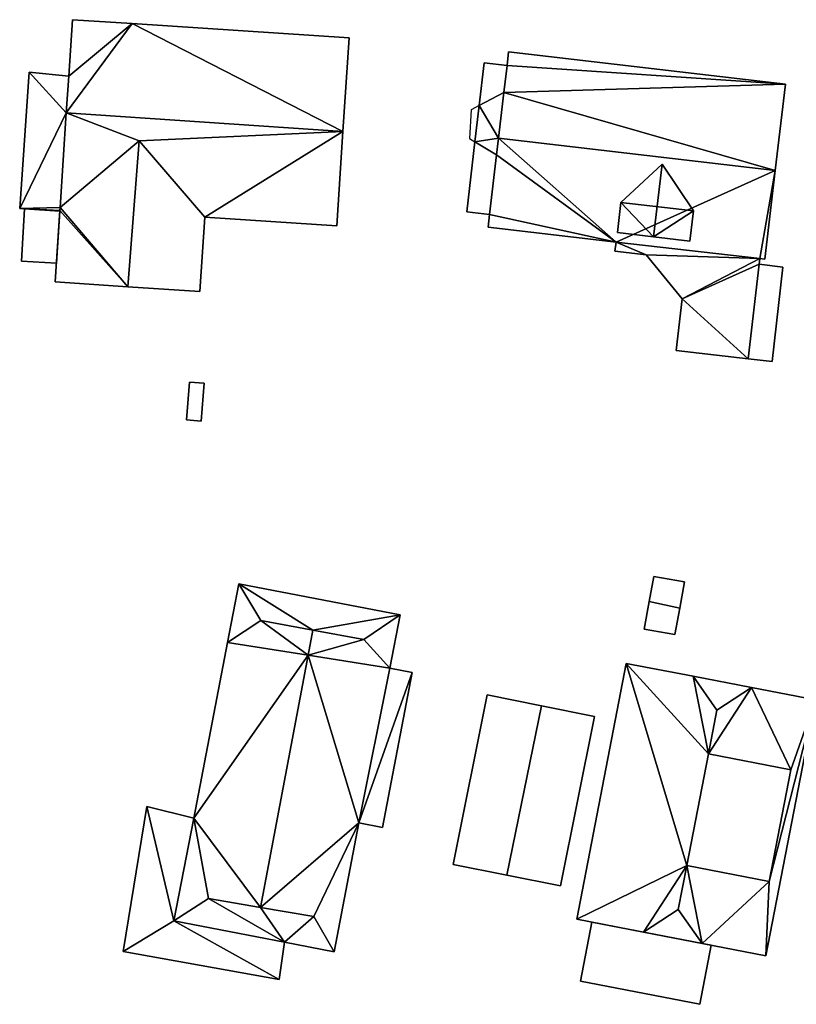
# Model space of a CAD drawing. Header units: inches. Extents: x 92376 to 92599, y 1600251 to 1600367.
# Tile 7 of 9: x 92510 to 92552, y 1600305 to 1600360. Entities that reach past the tile are written whole.
import ezdxf

# ---------------------------------------------------------------- set-up
doc = ezdxf.new("R2010")
doc.units = ezdxf.units.IN
doc.header["$MEASUREMENT"] = 0
doc.layers.add('Bygning', color=10, linetype='Continuous')

msp = doc.modelspace()

# ---------------------------------------------------------------- linework, layer by layer
at = {"layer": 'Bygning', "color": 74, "true_color": 0x55aa00}
for points in [[(92512.278, 1600356.582, 119.096), (92512.483, 1600359.689, 116.98), (92512.483, 1600359.689, 113.686), (92512.278, 1600356.582, 113.355)], [(92512.483, 1600359.689, 116.98), (92515.76, 1600359.473, 116.97), (92515.76, 1600359.473, 113.513), (92512.483, 1600359.689, 113.686)], [(92515.76, 1600359.473, 116.97), (92527.699, 1600358.683, 116.97), (92527.699, 1600358.683, 113.019), (92515.76, 1600359.473, 113.513)], [(92527.699, 1600358.683, 116.97), (92527.358, 1600353.528, 120.47), (92527.358, 1600353.528, 112.66), (92527.699, 1600358.683, 113.019)], [(92536.389, 1600357.159, 116.697), (92536.477, 1600357.917, 116.15), (92536.477, 1600357.917, 112.557), (92536.389, 1600357.159, 112.494)], [(92536.477, 1600357.917, 116.15), (92551.705, 1600356.14, 116.13), (92551.705, 1600356.14, 112.179), (92536.477, 1600357.917, 112.557)], [(92534.856, 1600354.961, 113.45), (92535.132, 1600357.308, 113.45), (92535.132, 1600357.308, 114.2), (92534.856, 1600354.961, 114.2)], [(92534.856, 1600354.961, 113.45), (92535.132, 1600357.308, 113.45), (92535.132, 1600357.308, 114.2), (92534.856, 1600354.961, 114.2)], [(92534.856, 1600354.961, 113.45), (92536.215, 1600355.673, 113.45), (92536.389, 1600357.159, 113.45), (92535.132, 1600357.308, 113.45)], [(92534.856, 1600354.961, 113.45), (92536.215, 1600355.673, 113.45), (92536.389, 1600357.159, 113.45), (92535.132, 1600357.308, 113.45)], [(92535.132, 1600357.308, 113.45), (92536.389, 1600357.159, 113.45), (92536.389, 1600357.159, 114.2), (92535.132, 1600357.308, 114.2)], [(92535.132, 1600357.308, 113.45), (92536.389, 1600357.159, 113.45), (92536.389, 1600357.159, 114.2), (92535.132, 1600357.308, 114.2)], [(92536.215, 1600355.673, 117.77), (92536.389, 1600357.159, 116.697), (92536.389, 1600357.159, 112.494), (92536.215, 1600355.673, 112.371)], [(92509.578, 1600349.301, 114.32), (92510.104, 1600356.793, 114.32), (92510.104, 1600356.793, 115.07), (92509.578, 1600349.301, 115.07)], [(92509.578, 1600349.301, 114.32), (92510.104, 1600356.793, 114.32), (92510.104, 1600356.793, 115.07), (92509.578, 1600349.301, 115.07)], [(92510.104, 1600356.793, 114.32), (92512.278, 1600356.582, 114.32), (92512.278, 1600356.582, 115.07), (92510.104, 1600356.793, 115.07)], [(92510.104, 1600356.793, 114.32), (92512.278, 1600356.582, 114.32), (92512.278, 1600356.582, 115.07), (92510.104, 1600356.793, 115.07)], [(92512.143, 1600354.564, 120.47), (92512.278, 1600356.582, 119.096), (92512.278, 1600356.582, 113.355), (92512.143, 1600354.564, 113.195)], [(92551.705, 1600356.14, 116.13), (92551.143, 1600351.39, 119.58), (92551.143, 1600351.39, 111.47), (92551.705, 1600356.14, 112.179)], [(92536.215, 1600355.673, 116.07), (92534.856, 1600354.961, 116.07), (92534.856, 1600354.961, 116.82), (92536.215, 1600355.673, 116.82)], [(92536.215, 1600355.673, 116.07), (92534.856, 1600354.961, 116.07), (92534.856, 1600354.961, 116.82), (92536.215, 1600355.673, 116.82)], [(92535.925, 1600353.167, 119.58), (92536.215, 1600355.673, 117.77), (92536.215, 1600355.673, 112.371), (92535.925, 1600353.167, 112.159)], [(92534.856, 1600354.961, 113.45), (92534.421, 1600354.733, 113.45), (92534.314, 1600353.154, 113.45), (92534.622, 1600352.968, 113.45)], [(92534.856, 1600354.961, 113.45), (92534.421, 1600354.733, 113.45), (92534.314, 1600353.154, 113.45), (92534.622, 1600352.968, 113.45)], [(92534.622, 1600352.968, 113.45), (92534.856, 1600354.961, 113.45), (92534.856, 1600354.961, 114.2), (92534.622, 1600352.968, 114.2)], [(92534.622, 1600352.968, 113.45), (92534.856, 1600354.961, 113.45), (92534.856, 1600354.961, 114.2), (92534.622, 1600352.968, 114.2)], [(92511.801, 1600349.349, 116.92), (92512.143, 1600354.564, 120.47), (92512.143, 1600354.564, 113.195), (92511.801, 1600349.349, 112.933)], [(92527.358, 1600353.528, 120.47), (92527.017, 1600348.342, 116.92), (92527.017, 1600348.342, 112.056), (92527.358, 1600353.528, 112.66)], [(92515.531, 1600344.989, 119.89), (92519.488, 1600344.736, 116.98), (92519.764, 1600348.822, 116.92), (92516.15, 1600353.02, 119.89)], [(92515.531, 1600344.989, 119.89), (92519.488, 1600344.736, 116.98), (92519.764, 1600348.822, 116.92), (92516.15, 1600353.02, 119.89)], [(92534.169, 1600349.116, 113.45), (92534.622, 1600352.968, 113.45), (92534.622, 1600352.968, 114.2), (92534.169, 1600349.116, 114.2)], [(92534.169, 1600349.116, 113.45), (92534.622, 1600352.968, 113.45), (92534.622, 1600352.968, 114.2), (92534.169, 1600349.116, 114.2)], [(92535.43, 1600348.966, 113.45), (92535.816, 1600352.248, 113.45), (92534.622, 1600352.968, 113.45), (92534.169, 1600349.116, 113.45)], [(92535.43, 1600348.966, 113.45), (92535.816, 1600352.248, 113.45), (92534.622, 1600352.968, 113.45), (92534.169, 1600349.116, 113.45)], [(92534.622, 1600352.968, 116.07), (92535.816, 1600352.248, 116.07), (92535.816, 1600352.248, 116.82), (92534.622, 1600352.968, 116.82)], [(92534.622, 1600352.968, 116.07), (92535.816, 1600352.248, 116.07), (92535.816, 1600352.248, 116.82), (92534.622, 1600352.968, 116.82)], [(92535.816, 1600352.248, 118.935), (92535.925, 1600353.167, 119.58), (92535.925, 1600353.167, 112.159), (92535.816, 1600352.248, 112.093)], [(92535.43, 1600348.966, 116.632), (92535.816, 1600352.248, 118.935), (92535.816, 1600352.248, 112.093), (92535.43, 1600348.966, 111.888)], [(92544.917, 1600351.736, 119.316), (92542.657, 1600349.627, 117.674), (92542.468, 1600347.971, 117.68), (92544.454, 1600347.744, 119.32)], [(92544.917, 1600351.736, 119.316), (92542.657, 1600349.627, 117.674), (92542.468, 1600347.971, 117.68), (92544.454, 1600347.744, 119.32)], [(92544.917, 1600351.736, 119.316), (92544.454, 1600347.744, 119.32), (92546.449, 1600347.507, 117.68), (92546.638, 1600349.164, 117.675)], [(92544.917, 1600351.736, 119.316), (92544.454, 1600347.744, 119.32), (92546.449, 1600347.507, 117.68), (92546.638, 1600349.164, 117.675)], [(92544.917, 1600351.736, 119.316), (92546.638, 1600349.164, 117.675), (92546.638, 1600349.164, 111.011), (92544.917, 1600351.736, 111.532)], [(92551.143, 1600351.39, 119.58), (92550.578, 1600346.5, 116.15), (92550.578, 1600346.5, 110.785), (92551.143, 1600351.39, 111.47)], [(92542.468, 1600347.971, 117.68), (92542.657, 1600349.627, 117.674), (92542.468, 1600347.971, 116.513)], [(92511.789, 1600349.179, 114.32), (92509.578, 1600349.301, 114.32), (92509.578, 1600349.301, 115.07), (92511.789, 1600349.179, 115.07)], [(92511.789, 1600349.179, 114.32), (92509.578, 1600349.301, 114.32), (92509.578, 1600349.301, 115.07), (92511.789, 1600349.179, 115.07)], [(92509.681, 1600346.397, 113.19), (92509.838, 1600349.285, 113.19), (92509.838, 1600349.285, 113.05), (92509.681, 1600346.397, 112.673)], [(92509.681, 1600346.397, 113.19), (92509.838, 1600349.285, 113.19), (92509.838, 1600349.285, 113.94), (92509.681, 1600346.397, 113.94)], [(92509.681, 1600346.397, 113.19), (92509.838, 1600349.285, 113.19), (92509.838, 1600349.285, 113.94), (92509.681, 1600346.397, 113.94)], [(92509.838, 1600349.285, 113.19), (92509.681, 1600346.397, 113.19), (92511.599, 1600346.292, 113.19), (92511.787, 1600349.159, 113.19)], [(92509.838, 1600349.285, 113.19), (92509.681, 1600346.397, 113.19), (92511.599, 1600346.292, 113.19), (92511.787, 1600349.159, 113.19)], [(92509.838, 1600349.285, 113.19), (92511.787, 1600349.159, 113.19), (92511.787, 1600349.159, 112.911), (92509.838, 1600349.285, 113.05)], [(92509.838, 1600349.285, 113.19), (92511.787, 1600349.159, 113.19), (92511.787, 1600349.159, 113.94), (92509.838, 1600349.285, 113.94)], [(92509.838, 1600349.285, 113.19), (92511.787, 1600349.159, 113.19), (92511.787, 1600349.159, 113.94), (92509.838, 1600349.285, 113.94)], [(92511.525, 1600345.253, 116.98), (92511.789, 1600349.179, 116.922), (92511.789, 1600349.179, 112.914), (92511.525, 1600345.253, 112.378)], [(92511.787, 1600349.159, 113.19), (92511.599, 1600346.292, 113.19), (92511.599, 1600346.292, 112.588), (92511.787, 1600349.159, 112.911)], [(92511.787, 1600349.159, 113.19), (92511.599, 1600346.292, 113.19), (92511.599, 1600346.292, 113.94), (92511.787, 1600349.159, 113.94)], [(92511.787, 1600349.159, 113.19), (92511.599, 1600346.292, 113.19), (92511.599, 1600346.292, 113.94), (92511.787, 1600349.159, 113.94)], [(92511.789, 1600349.179, 116.922), (92511.801, 1600349.349, 116.92), (92511.801, 1600349.349, 112.933), (92511.789, 1600349.179, 112.914)], [(92535.43, 1600348.966, 113.45), (92534.169, 1600349.116, 113.45), (92534.169, 1600349.116, 114.2), (92535.43, 1600348.966, 114.2)], [(92535.43, 1600348.966, 113.45), (92534.169, 1600349.116, 113.45), (92534.169, 1600349.116, 114.2), (92535.43, 1600348.966, 114.2)], [(92535.35, 1600348.278, 116.15), (92535.43, 1600348.966, 116.632), (92535.43, 1600348.966, 111.888), (92535.35, 1600348.278, 111.881)], [(92546.638, 1600349.164, 117.675), (92546.449, 1600347.507, 117.68), (92546.449, 1600347.507, 116.513)], [(92519.764, 1600348.822, 116.92), (92519.488, 1600344.736, 116.98), (92519.488, 1600344.736, 111.299), (92519.764, 1600348.822, 111.717)], [(92527.017, 1600348.342, 116.92), (92519.764, 1600348.822, 116.92), (92519.764, 1600348.822, 111.717), (92527.017, 1600348.342, 112.056)], [(92542.386, 1600347.452, 116.15), (92535.35, 1600348.278, 116.15), (92535.35, 1600348.278, 111.881), (92542.386, 1600347.452, 110.779)], [(92544.454, 1600347.744, 119.32), (92542.468, 1600347.971, 117.68), (92542.468, 1600347.971, 116.513), (92544.454, 1600347.744, 116.516)], [(92542.324, 1600346.943, 113.32), (92542.386, 1600347.452, 113.32), (92542.386, 1600347.452, 113.18), (92542.324, 1600346.943, 113.18)], [(92542.324, 1600346.943, 113.18), (92542.386, 1600347.452, 113.18), (92542.386, 1600347.452, 110.779), (92542.324, 1600346.943, 110.731)], [(92542.324, 1600346.943, 113.32), (92542.386, 1600347.452, 113.32), (92542.386, 1600347.452, 114.07), (92542.324, 1600346.943, 114.07)], [(92542.324, 1600346.943, 113.32), (92542.386, 1600347.452, 113.32), (92542.386, 1600347.452, 114.07), (92542.324, 1600346.943, 114.07)], [(92550.289, 1600346.537, 116.15), (92542.386, 1600347.452, 116.15), (92542.386, 1600347.452, 113.18), (92550.289, 1600346.537, 113.18)], [(92546.449, 1600347.507, 117.68), (92544.454, 1600347.744, 119.32), (92544.454, 1600347.744, 116.516), (92546.449, 1600347.507, 116.513)], [(92544.05, 1600346.743, 113.18), (92542.324, 1600346.943, 113.18), (92542.324, 1600346.943, 110.731), (92544.05, 1600346.743, 110.759)], [(92544.05, 1600346.743, 113.32), (92542.324, 1600346.943, 113.32), (92542.324, 1600346.943, 113.18), (92544.05, 1600346.743, 113.18)], [(92544.05, 1600346.743, 113.32), (92542.324, 1600346.943, 113.32), (92542.324, 1600346.943, 114.07), (92544.05, 1600346.743, 114.07)], [(92544.05, 1600346.743, 113.32), (92542.324, 1600346.943, 113.32), (92542.324, 1600346.943, 114.07), (92544.05, 1600346.743, 114.07)], [(92546.015, 1600344.325, 113.18), (92544.05, 1600346.743, 113.18), (92544.05, 1600346.743, 110.759), (92546.015, 1600344.325, 110.552)], [(92546.015, 1600344.325, 113.32), (92544.05, 1600346.743, 113.32), (92544.05, 1600346.743, 113.18), (92546.015, 1600344.325, 113.18)], [(92546.015, 1600344.325, 113.32), (92544.05, 1600346.743, 113.32), (92544.05, 1600346.743, 114.07), (92546.015, 1600344.325, 114.07)], [(92546.015, 1600344.325, 113.32), (92544.05, 1600346.743, 113.32), (92544.05, 1600346.743, 114.07), (92546.015, 1600344.325, 114.07)], [(92511.599, 1600346.292, 113.19), (92509.681, 1600346.397, 113.19), (92509.681, 1600346.397, 112.673), (92511.599, 1600346.292, 112.588)], [(92511.599, 1600346.292, 113.19), (92509.681, 1600346.397, 113.19), (92509.681, 1600346.397, 113.94), (92511.599, 1600346.292, 113.94)], [(92511.599, 1600346.292, 113.19), (92509.681, 1600346.397, 113.19), (92509.681, 1600346.397, 113.94), (92511.599, 1600346.292, 113.94)], [(92550.252, 1600346.227, 113.32), (92549.65, 1600341.028, 113.32), (92549.65, 1600341.028, 112.65), (92550.252, 1600346.227, 112.65)], [(92550.252, 1600346.227, 113.18), (92549.65, 1600341.028, 113.18), (92549.65, 1600341.028, 110.253), (92550.252, 1600346.227, 110.757)], [(92549.65, 1600341.028, 112.65), (92550.252, 1600346.227, 112.65), (92550.252, 1600346.227, 110.757), (92549.65, 1600341.028, 110.253)], [(92550.252, 1600346.227, 113.32), (92549.65, 1600341.028, 113.32), (92549.65, 1600341.028, 114.07), (92550.252, 1600346.227, 114.07)], [(92550.252, 1600346.227, 113.32), (92549.65, 1600341.028, 113.32), (92549.65, 1600341.028, 114.07), (92550.252, 1600346.227, 114.07)], [(92549.65, 1600341.028, 112.65), (92550.967, 1600340.877, 112.37), (92551.569, 1600346.076, 112.37), (92550.252, 1600346.227, 112.65)], [(92549.65, 1600341.028, 112.65), (92550.967, 1600340.877, 112.37), (92551.569, 1600346.076, 112.37), (92550.252, 1600346.227, 112.65)], [(92550.289, 1600346.537, 113.18), (92550.252, 1600346.227, 113.18), (92550.252, 1600346.227, 110.757), (92550.289, 1600346.537, 110.787)], [(92550.289, 1600346.537, 113.32), (92550.252, 1600346.227, 113.32), (92550.252, 1600346.227, 113.18), (92550.289, 1600346.537, 113.18)], [(92550.289, 1600346.537, 113.32), (92550.252, 1600346.227, 113.32), (92550.252, 1600346.227, 114.07), (92550.289, 1600346.537, 114.07)], [(92550.289, 1600346.537, 113.32), (92550.252, 1600346.227, 113.32), (92550.252, 1600346.227, 114.07), (92550.289, 1600346.537, 114.07)], [(92550.252, 1600346.227, 112.65), (92551.569, 1600346.076, 112.37), (92551.569, 1600346.076, 110.785), (92550.252, 1600346.227, 110.757)], [(92550.578, 1600346.5, 116.15), (92550.289, 1600346.537, 116.15), (92550.289, 1600346.537, 110.787), (92550.578, 1600346.5, 110.785)], [(92551.569, 1600346.076, 112.37), (92550.967, 1600340.877, 112.37), (92550.967, 1600340.877, 110.26), (92551.569, 1600346.076, 110.785)], [(92515.531, 1600344.989, 119.89), (92511.525, 1600345.253, 116.98), (92511.525, 1600345.253, 112.378), (92515.531, 1600344.989, 111.861)], [(92519.488, 1600344.736, 116.98), (92515.531, 1600344.989, 119.89), (92515.531, 1600344.989, 111.861), (92519.488, 1600344.736, 111.299)], [(92545.688, 1600341.491, 113.32), (92546.015, 1600344.325, 113.32), (92546.015, 1600344.325, 113.18), (92545.688, 1600341.491, 113.18)], [(92545.688, 1600341.491, 113.18), (92546.015, 1600344.325, 113.18), (92546.015, 1600344.325, 110.552), (92545.688, 1600341.491, 110.37)], [(92545.688, 1600341.491, 113.32), (92546.015, 1600344.325, 113.32), (92546.015, 1600344.325, 114.07), (92545.688, 1600341.491, 114.07)], [(92545.688, 1600341.491, 113.32), (92546.015, 1600344.325, 113.32), (92546.015, 1600344.325, 114.07), (92545.688, 1600341.491, 114.07)], [(92549.65, 1600341.028, 113.32), (92545.688, 1600341.491, 113.32), (92545.688, 1600341.491, 113.18), (92549.65, 1600341.028, 113.18)], [(92549.65, 1600341.028, 113.18), (92545.688, 1600341.491, 113.18), (92545.688, 1600341.491, 110.37), (92549.65, 1600341.028, 110.253)], [(92549.65, 1600341.028, 113.32), (92545.688, 1600341.491, 113.32), (92545.688, 1600341.491, 114.07), (92549.65, 1600341.028, 114.07)], [(92549.65, 1600341.028, 113.32), (92545.688, 1600341.491, 113.32), (92545.688, 1600341.491, 114.07), (92549.65, 1600341.028, 114.07)], [(92550.967, 1600340.877, 112.37), (92549.65, 1600341.028, 112.65), (92549.65, 1600341.028, 110.253), (92550.967, 1600340.877, 110.26)], [(92518.752, 1600337.659, 112.71), (92518.92, 1600339.736, 112.71), (92518.92, 1600339.736, 111.201), (92518.752, 1600337.659, 111.2)], [(92518.752, 1600337.659, 112.71), (92519.561, 1600337.59, 112.63), (92519.73, 1600339.678, 112.62), (92518.92, 1600339.736, 112.71)], [(92518.752, 1600337.659, 112.71), (92519.561, 1600337.59, 112.63), (92519.73, 1600339.678, 112.62), (92518.92, 1600339.736, 112.71)], [(92518.92, 1600339.736, 112.71), (92519.73, 1600339.678, 112.62), (92519.73, 1600339.678, 111.125), (92518.92, 1600339.736, 111.201)], [(92519.73, 1600339.678, 112.62), (92519.561, 1600337.59, 112.63), (92519.561, 1600337.59, 111.111), (92519.73, 1600339.678, 111.125)], [(92519.561, 1600337.59, 112.63), (92518.752, 1600337.659, 112.71), (92518.752, 1600337.659, 111.2), (92519.561, 1600337.59, 111.111)], [(92544.204, 1600327.677, 112.12), (92544.456, 1600329.053, 111.66), (92544.456, 1600329.053, 109.946), (92544.204, 1600327.677, 110.04)], [(92545.886, 1600327.308, 112.12), (92546.15, 1600328.743, 111.66), (92544.456, 1600329.053, 111.66), (92544.204, 1600327.677, 112.12)], [(92545.886, 1600327.308, 112.12), (92546.15, 1600328.743, 111.66), (92544.456, 1600329.053, 111.66), (92544.204, 1600327.677, 112.12)], [(92544.456, 1600329.053, 111.66), (92546.15, 1600328.743, 111.66), (92546.15, 1600328.743, 109.906), (92544.456, 1600329.053, 109.946)], [(92521.017, 1600325.419, 114.05), (92521.633, 1600328.646, 114.1), (92521.633, 1600328.646, 110.866), (92521.017, 1600325.419, 110.757)], [(92521.633, 1600328.646, 114.1), (92530.508, 1600326.938, 113.93), (92530.508, 1600326.938, 110.589), (92521.633, 1600328.646, 110.866)], [(92546.15, 1600328.743, 111.66), (92545.886, 1600327.308, 112.12), (92545.886, 1600327.308, 110.025), (92546.15, 1600328.743, 109.906)], [(92543.928, 1600326.153, 111.66), (92544.204, 1600327.677, 112.12), (92544.204, 1600327.677, 110.04), (92543.928, 1600326.153, 110.044)], [(92544.204, 1600327.677, 112.12), (92543.928, 1600326.153, 111.66), (92545.612, 1600325.843, 111.66), (92545.886, 1600327.308, 112.12)], [(92544.204, 1600327.677, 112.12), (92543.928, 1600326.153, 111.66), (92545.612, 1600325.843, 111.66), (92545.886, 1600327.308, 112.12)], [(92545.886, 1600327.308, 112.12), (92545.612, 1600325.843, 111.66), (92545.612, 1600325.843, 110.029), (92545.886, 1600327.308, 110.025)], [(92522.836, 1600326.617, 115.06), (92525.705, 1600326.089, 116.94), (92525.705, 1600326.089, 115.06), (92522.836, 1600326.617, 115.01)], [(92530.508, 1600326.938, 113.93), (92529.939, 1600323.999, 113.91), (92529.939, 1600323.999, 110.529), (92530.508, 1600326.938, 110.589)], [(92525.705, 1600326.089, 116.94), (92528.505, 1600325.574, 115.06), (92528.505, 1600325.574, 115.01), (92525.705, 1600326.089, 115.06)], [(92545.612, 1600325.843, 111.66), (92543.928, 1600326.153, 111.66), (92543.928, 1600326.153, 110.044), (92545.612, 1600325.843, 110.029)], [(92519.152, 1600315.735, 113.905), (92521.017, 1600325.419, 114.05), (92521.017, 1600325.419, 110.757), (92519.152, 1600315.735, 110.419)], [(92529.939, 1600323.999, 113.91), (92531.174, 1600323.76, 113.44), (92531.174, 1600323.76, 110.531), (92529.939, 1600323.999, 110.529)], [(92540.222, 1600310.18, 113.45), (92542.943, 1600324.265, 113.45), (92542.943, 1600324.265, 110.07), (92540.222, 1600310.18, 110.194)], [(92542.943, 1600324.265, 113.45), (92546.629, 1600323.558, 116.72), (92546.629, 1600323.558, 110.022), (92542.943, 1600324.265, 110.07)], [(92531.174, 1600323.76, 113.44), (92529.534, 1600315.233, 113.44), (92529.534, 1600315.233, 110.276), (92531.174, 1600323.76, 110.531)], [(92546.629, 1600323.558, 116.72), (92549.846, 1600322.932, 116.72), (92549.846, 1600322.932, 110), (92546.629, 1600323.558, 110.022)], [(92549.846, 1600322.932, 116.72), (92546.629, 1600323.558, 116.72), (92547.936, 1600321.686, 117.86)], [(92549.846, 1600322.932, 116.72), (92546.629, 1600323.558, 116.72), (92547.936, 1600321.686, 117.86)], [(92549.846, 1600322.932, 116.72), (92553.353, 1600322.25, 113.45), (92553.353, 1600322.25, 109.508), (92549.846, 1600322.932, 110)], [(92533.419, 1600313.201, 113.07), (92535.298, 1600322.523, 113.07), (92535.298, 1600322.523, 110.339), (92533.419, 1600313.201, 110.234)], [(92538.286, 1600321.923, 114.42), (92535.298, 1600322.523, 113.07), (92533.419, 1600313.201, 113.07), (92536.386, 1600312.601, 114.42)], [(92538.286, 1600321.923, 114.42), (92535.298, 1600322.523, 113.07), (92533.419, 1600313.201, 113.07), (92536.386, 1600312.601, 114.42)], [(92535.298, 1600322.523, 113.07), (92538.286, 1600321.923, 114.42), (92538.286, 1600321.923, 110.145), (92535.298, 1600322.523, 110.339)], [(92536.386, 1600312.601, 114.42), (92539.324, 1600312.012, 113.07), (92541.194, 1600321.334, 113.07), (92538.286, 1600321.923, 114.42)], [(92536.386, 1600312.601, 114.42), (92539.324, 1600312.012, 113.07), (92541.194, 1600321.334, 113.07), (92538.286, 1600321.923, 114.42)], [(92538.286, 1600321.923, 114.42), (92541.194, 1600321.334, 113.07), (92541.194, 1600321.334, 110.118), (92538.286, 1600321.923, 110.145)], [(92553.353, 1600322.25, 113.45), (92550.631, 1600308.165, 113.45), (92550.631, 1600308.165, 109.636), (92553.353, 1600322.25, 109.508)], [(92541.194, 1600321.334, 113.07), (92539.324, 1600312.012, 113.07), (92539.324, 1600312.012, 110.241), (92541.194, 1600321.334, 110.118)], [(92546.281, 1600313.141, 117.86), (92550.807, 1600312.263, 116.15), (92551.992, 1600318.399, 116.15), (92547.469, 1600319.276, 117.86)], [(92546.281, 1600313.141, 117.86), (92550.807, 1600312.263, 116.15), (92551.992, 1600318.399, 116.15), (92547.469, 1600319.276, 117.86)], [(92547.469, 1600319.276, 117.86), (92551.992, 1600318.399, 116.15), (92551.992, 1600318.399, 114.013), (92547.469, 1600319.276, 117.81)], [(92551.992, 1600318.399, 116.15), (92550.807, 1600312.263, 116.15), (92550.807, 1600312.263, 114.004), (92551.992, 1600318.399, 114.013)], [(92515.265, 1600308.413, 111.25), (92516.573, 1600316.387, 111.25), (92516.573, 1600316.387, 110.433), (92515.265, 1600308.413, 110.047)], [(92515.265, 1600308.413, 111.25), (92516.573, 1600316.387, 111.25), (92516.573, 1600316.387, 112), (92515.265, 1600308.413, 112)], [(92515.265, 1600308.413, 111.25), (92516.573, 1600316.387, 111.25), (92516.573, 1600316.387, 112), (92515.265, 1600308.413, 112)], [(92516.573, 1600316.387, 111.25), (92519.152, 1600315.735, 111.25), (92519.152, 1600315.735, 110.419), (92516.573, 1600316.387, 110.433)], [(92516.573, 1600316.387, 111.25), (92519.152, 1600315.735, 111.25), (92519.152, 1600315.735, 112), (92516.573, 1600316.387, 112)], [(92516.573, 1600316.387, 111.25), (92519.152, 1600315.735, 111.25), (92519.152, 1600315.735, 112), (92516.573, 1600316.387, 112)], [(92518.066, 1600310.088, 113.82), (92519.152, 1600315.735, 113.905), (92519.152, 1600315.735, 110.419), (92518.066, 1600310.088, 110.194)], [(92519.152, 1600315.735, 111.25), (92518.066, 1600310.088, 111.25), (92518.066, 1600310.088, 110.194), (92519.152, 1600315.735, 110.419)], [(92528.239, 1600315.484, 113.82), (92526.872, 1600308.391, 113.82), (92526.872, 1600308.391, 110.079), (92528.239, 1600315.484, 110.283)], [(92529.534, 1600315.233, 113.44), (92528.239, 1600315.484, 113.82), (92528.239, 1600315.484, 110.283), (92529.534, 1600315.233, 110.276)], [(92536.386, 1600312.601, 114.42), (92533.419, 1600313.201, 113.07), (92533.419, 1600313.201, 110.234), (92536.386, 1600312.601, 110.238)], [(92550.807, 1600312.263, 116.15), (92546.281, 1600313.141, 117.86), (92546.281, 1600313.141, 117.81), (92550.807, 1600312.263, 114.004)], [(92539.324, 1600312.012, 113.07), (92536.386, 1600312.601, 114.42), (92536.386, 1600312.601, 110.238), (92539.324, 1600312.012, 110.241)], [(92522.827, 1600310.835, 116.94), (92519.956, 1600311.325, 115.07), (92519.956, 1600311.325, 115.02), (92522.827, 1600310.835, 115.07)], [(92525.757, 1600310.328, 115.07), (92522.827, 1600310.835, 116.94), (92522.827, 1600310.835, 115.07), (92525.757, 1600310.328, 115.02)], [(92545.808, 1600310.72, 117.86), (92543.898, 1600309.473, 116.72), (92547.115, 1600308.848, 116.72)], [(92545.808, 1600310.72, 117.86), (92543.898, 1600309.473, 116.72), (92547.115, 1600308.848, 116.72)], [(92518.066, 1600310.088, 111.25), (92524.153, 1600308.915, 111.25), (92524.153, 1600308.915, 110.083), (92518.066, 1600310.088, 110.194)], [(92524.153, 1600308.915, 113.82), (92518.066, 1600310.088, 113.82), (92518.066, 1600310.088, 110.194), (92524.153, 1600308.915, 110.083)], [(92543.898, 1600309.473, 116.72), (92540.222, 1600310.18, 113.45), (92540.222, 1600310.18, 110.194), (92543.898, 1600309.473, 110.073)], [(92540.423, 1600306.773, 110.99), (92541.049, 1600310.02, 110.99), (92541.049, 1600310.02, 110.188), (92540.423, 1600306.773, 110.184)], [(92540.423, 1600306.773, 110.99), (92541.049, 1600310.02, 110.99), (92541.049, 1600310.02, 111.74), (92540.423, 1600306.773, 111.74)], [(92540.423, 1600306.773, 110.99), (92541.049, 1600310.02, 110.99), (92541.049, 1600310.02, 111.74), (92540.423, 1600306.773, 111.74)], [(92541.049, 1600310.02, 110.99), (92540.423, 1600306.773, 110.99), (92546.997, 1600305.499, 110.99), (92547.623, 1600308.746, 110.99)], [(92541.049, 1600310.02, 110.99), (92540.423, 1600306.773, 110.99), (92546.997, 1600305.499, 110.99), (92547.623, 1600308.746, 110.99)], [(92541.049, 1600310.02, 110.99), (92547.623, 1600308.746, 110.99), (92547.623, 1600308.746, 109.91), (92541.049, 1600310.02, 110.188)], [(92541.049, 1600310.02, 110.99), (92547.623, 1600308.746, 110.99), (92547.623, 1600308.746, 111.74), (92541.049, 1600310.02, 111.74)], [(92541.049, 1600310.02, 110.99), (92547.623, 1600308.746, 110.99), (92547.623, 1600308.746, 111.74), (92541.049, 1600310.02, 111.74)], [(92547.115, 1600308.848, 116.72), (92543.898, 1600309.473, 116.72), (92543.898, 1600309.473, 110.073), (92547.115, 1600308.848, 109.924)], [(92524.153, 1600308.915, 111.25), (92523.845, 1600306.871, 111.25), (92523.845, 1600306.871, 110.025), (92524.153, 1600308.915, 110.083)], [(92524.153, 1600308.915, 111.25), (92523.845, 1600306.871, 111.25), (92523.845, 1600306.871, 112), (92524.153, 1600308.915, 112)], [(92524.153, 1600308.915, 111.25), (92523.845, 1600306.871, 111.25), (92523.845, 1600306.871, 112), (92524.153, 1600308.915, 112)], [(92526.872, 1600308.391, 113.82), (92524.153, 1600308.915, 113.82), (92524.153, 1600308.915, 110.083), (92526.872, 1600308.391, 110.079)], [(92547.623, 1600308.746, 110.99), (92546.997, 1600305.499, 110.99), (92546.997, 1600305.499, 109.654), (92547.623, 1600308.746, 109.91)], [(92547.623, 1600308.746, 110.99), (92546.997, 1600305.499, 110.99), (92546.997, 1600305.499, 111.74), (92547.623, 1600308.746, 111.74)], [(92547.623, 1600308.746, 110.99), (92546.997, 1600305.499, 110.99), (92546.997, 1600305.499, 111.74), (92547.623, 1600308.746, 111.74)], [(92550.631, 1600308.165, 113.45), (92547.115, 1600308.848, 116.72), (92547.115, 1600308.848, 109.924), (92550.631, 1600308.165, 109.636)], [(92523.845, 1600306.871, 111.25), (92515.265, 1600308.413, 111.25), (92515.265, 1600308.413, 110.047), (92523.845, 1600306.871, 110.025)], [(92523.845, 1600306.871, 111.25), (92515.265, 1600308.413, 111.25), (92515.265, 1600308.413, 112), (92523.845, 1600306.871, 112)], [(92523.845, 1600306.871, 111.25), (92515.265, 1600308.413, 111.25), (92515.265, 1600308.413, 112), (92523.845, 1600306.871, 112)], [(92546.997, 1600305.499, 110.99), (92540.423, 1600306.773, 110.99), (92540.423, 1600306.773, 110.184), (92546.997, 1600305.499, 109.654)], [(92546.997, 1600305.499, 110.99), (92540.423, 1600306.773, 110.99), (92540.423, 1600306.773, 111.74), (92546.997, 1600305.499, 111.74)], [(92546.997, 1600305.499, 110.99), (92540.423, 1600306.773, 110.99), (92540.423, 1600306.773, 111.74), (92546.997, 1600305.499, 111.74)]]:
    msp.add_3dface(points, dxfattribs=at)

# ---------------------------------------------------------------- meshes
mesh = msp.add_polyface(dxfattribs=at)
corners = [(92512.483, 1600359.689, 116.98), (92512.278, 1600356.582, 119.096), (92515.76, 1600359.473, 116.97), (92512.143, 1600354.564, 120.47), (92527.358, 1600353.528, 120.47), (92527.699, 1600358.683, 116.97)]
mesh.append_faces([[corners[k] for k in face] for face in [(4, 5, 2), (3, 4, 2), (1, 3, 2), (0, 1, 2)]])
mesh = msp.add_polyface(dxfattribs=at)
corners = [(92512.483, 1600359.689, 116.98), (92512.278, 1600356.582, 119.096), (92515.76, 1600359.473, 116.97), (92512.143, 1600354.564, 120.47), (92527.358, 1600353.528, 120.47), (92527.699, 1600358.683, 116.97)]
mesh.append_faces([[corners[k] for k in face] for face in [(4, 5, 2), (3, 4, 2), (1, 3, 2), (0, 1, 2)]])
mesh = msp.add_polyface(dxfattribs=at)
corners = [(92535.925, 1600353.167, 119.58), (92551.143, 1600351.39, 119.58), (92536.215, 1600355.673, 117.77), (92536.389, 1600357.159, 116.697), (92551.705, 1600356.14, 116.13), (92536.477, 1600357.917, 116.15)]
mesh.append_faces([[corners[k] for k in face] for face in [(2, 1, 4), (3, 4, 5), (3, 2, 4), (0, 1, 2)]])
mesh = msp.add_polyface(dxfattribs=at)
corners = [(92535.925, 1600353.167, 119.58), (92551.143, 1600351.39, 119.58), (92536.215, 1600355.673, 117.77), (92536.389, 1600357.159, 116.697), (92551.705, 1600356.14, 116.13), (92536.477, 1600357.917, 116.15)]
mesh.append_faces([[corners[k] for k in face] for face in [(2, 1, 4), (3, 4, 5), (3, 2, 4), (0, 1, 2)]])
mesh = msp.add_polyface(dxfattribs=at)
corners = [(92511.801, 1600349.349, 114.32), (92509.578, 1600349.301, 114.32), (92511.789, 1600349.179, 114.32), (92510.104, 1600356.793, 114.32), (92512.143, 1600354.564, 114.32), (92512.278, 1600356.582, 114.32)]
mesh.append_faces([[corners[k] for k in face] for face in [(4, 1, 0), (5, 3, 4), (3, 1, 4), (0, 1, 2)]])
mesh = msp.add_polyface(dxfattribs=at)
corners = [(92511.801, 1600349.349, 114.32), (92509.578, 1600349.301, 114.32), (92511.789, 1600349.179, 114.32), (92510.104, 1600356.793, 114.32), (92512.143, 1600354.564, 114.32), (92512.278, 1600356.582, 114.32)]
mesh.append_faces([[corners[k] for k in face] for face in [(4, 1, 0), (5, 3, 4), (3, 1, 4), (0, 1, 2)]])
mesh = msp.add_polyface(dxfattribs=at)
corners = [(92535.816, 1600352.248, 116.07), (92535.925, 1600353.167, 116.07), (92534.622, 1600352.968, 116.07), (92534.856, 1600354.961, 116.07), (92536.215, 1600355.673, 116.07)]
mesh.append_faces([[corners[k] for k in face] for face in [(1, 4, 3), (2, 1, 3), (0, 1, 2)]])
mesh = msp.add_polyface(dxfattribs=at)
corners = [(92535.816, 1600352.248, 116.07), (92535.925, 1600353.167, 116.07), (92534.622, 1600352.968, 116.07), (92534.856, 1600354.961, 116.07), (92536.215, 1600355.673, 116.07)]
mesh.append_faces([[corners[k] for k in face] for face in [(1, 4, 3), (2, 1, 3), (0, 1, 2)]])
mesh = msp.add_polyface(dxfattribs=at)
corners = [(92511.801, 1600349.349, 116.92), (92516.15, 1600353.02, 119.89), (92512.143, 1600354.564, 120.47), (92527.358, 1600353.528, 120.47), (92519.764, 1600348.822, 116.92), (92527.017, 1600348.342, 116.92)]
mesh.append_faces([[corners[k] for k in face] for face in [(3, 1, 4), (3, 4, 5), (2, 1, 3), (0, 1, 2)]])
mesh = msp.add_polyface(dxfattribs=at)
corners = [(92511.801, 1600349.349, 116.92), (92516.15, 1600353.02, 119.89), (92512.143, 1600354.564, 120.47), (92527.358, 1600353.528, 120.47), (92519.764, 1600348.822, 116.92), (92527.017, 1600348.342, 116.92)]
mesh.append_faces([[corners[k] for k in face] for face in [(3, 1, 4), (3, 4, 5), (2, 1, 3), (0, 1, 2)]])
mesh = msp.add_polyface(dxfattribs=at)
corners = [(92516.15, 1600353.02, 119.89), (92511.801, 1600349.349, 116.92), (92515.531, 1600344.989, 119.89), (92511.789, 1600349.179, 116.922), (92511.525, 1600345.253, 116.98)]
mesh.append_faces([[corners[k] for k in face] for face in [(2, 1, 3), (2, 3, 4), (0, 1, 2)]])
mesh = msp.add_polyface(dxfattribs=at)
corners = [(92516.15, 1600353.02, 119.89), (92511.801, 1600349.349, 116.92), (92515.531, 1600344.989, 119.89), (92511.789, 1600349.179, 116.922), (92511.525, 1600345.253, 116.98)]
mesh.append_faces([[corners[k] for k in face] for face in [(2, 1, 3), (2, 3, 4), (0, 1, 2)]])
mesh = msp.add_polyface(dxfattribs=at)
corners = [(92550.578, 1600346.5, 116.15), (92551.143, 1600351.39, 119.58), (92550.289, 1600346.537, 116.15), (92535.925, 1600353.167, 119.58), (92542.386, 1600347.452, 116.15), (92535.35, 1600348.278, 116.15), (92535.43, 1600348.966, 116.632), (92535.816, 1600352.248, 118.935)]
mesh.append_faces([[corners[k] for k in face] for face in [(6, 4, 7), (4, 3, 7), (5, 4, 6), (2, 1, 4), (1, 3, 4), (0, 1, 2)]])
mesh = msp.add_polyface(dxfattribs=at)
corners = [(92550.578, 1600346.5, 116.15), (92551.143, 1600351.39, 119.58), (92550.289, 1600346.537, 116.15), (92535.925, 1600353.167, 119.58), (92542.386, 1600347.452, 116.15), (92535.35, 1600348.278, 116.15), (92535.43, 1600348.966, 116.632), (92535.816, 1600352.248, 118.935)]
mesh.append_faces([[corners[k] for k in face] for face in [(6, 4, 7), (4, 3, 7), (5, 4, 6), (2, 1, 4), (1, 3, 4), (0, 1, 2)]])
mesh = msp.add_polyface(dxfattribs=at)
corners = [(92542.468, 1600347.971, 116.513), (92544.454, 1600347.744, 116.516), (92542.657, 1600349.627, 117.674), (92544.917, 1600351.736, 119.316), (92546.638, 1600349.164, 117.675), (92546.449, 1600347.507, 116.513)]
mesh.append_faces([[corners[k] for k in face] for face in [(2, 1, 4), (1, 5, 4), (3, 2, 4), (0, 1, 2)]])
mesh = msp.add_polyface(dxfattribs=at)
corners = [(92545.688, 1600341.491, 113.18), (92549.65, 1600341.028, 113.18), (92546.015, 1600344.325, 113.18), (92542.324, 1600346.943, 113.18), (92544.05, 1600346.743, 113.18), (92542.386, 1600347.452, 113.18), (92550.252, 1600346.227, 113.18), (92550.289, 1600346.537, 113.18)]
mesh.append_faces([[corners[k] for k in face] for face in [(4, 2, 7), (4, 7, 5), (2, 6, 7), (1, 6, 2), (3, 4, 5), (0, 1, 2)]])
mesh = msp.add_polyface(dxfattribs=at)
corners = [(92545.688, 1600341.491, 113.18), (92549.65, 1600341.028, 113.18), (92546.015, 1600344.325, 113.18), (92542.324, 1600346.943, 113.18), (92544.05, 1600346.743, 113.18), (92542.386, 1600347.452, 113.18), (92550.252, 1600346.227, 113.18), (92550.289, 1600346.537, 113.18)]
mesh.append_faces([[corners[k] for k in face] for face in [(4, 2, 7), (4, 7, 5), (2, 6, 7), (1, 6, 2), (3, 4, 5), (0, 1, 2)]])
mesh = msp.add_polyface(dxfattribs=at)
corners = [(92545.688, 1600341.491, 113.32), (92549.65, 1600341.028, 113.32), (92546.015, 1600344.325, 113.32), (92544.05, 1600346.743, 113.32), (92542.386, 1600347.452, 113.32), (92542.324, 1600346.943, 113.32), (92550.252, 1600346.227, 113.32), (92550.289, 1600346.537, 113.32)]
mesh.append_faces([[corners[k] for k in face] for face in [(2, 7, 3), (3, 7, 4), (1, 6, 2), (6, 7, 2), (3, 4, 5), (0, 1, 2)]])
mesh = msp.add_polyface(dxfattribs=at)
corners = [(92545.688, 1600341.491, 113.32), (92549.65, 1600341.028, 113.32), (92546.015, 1600344.325, 113.32), (92544.05, 1600346.743, 113.32), (92542.386, 1600347.452, 113.32), (92542.324, 1600346.943, 113.32), (92550.252, 1600346.227, 113.32), (92550.289, 1600346.537, 113.32)]
mesh.append_faces([[corners[k] for k in face] for face in [(2, 7, 3), (3, 7, 4), (1, 6, 2), (6, 7, 2), (3, 4, 5), (0, 1, 2)]])
mesh = msp.add_polyface(dxfattribs=at)
corners = [(92525.705, 1600326.089, 116.94), (92522.836, 1600326.617, 115.06), (92525.446, 1600324.714, 116.94), (92521.017, 1600325.419, 114.05), (92521.633, 1600328.646, 114.1)]
mesh.append_faces([[corners[k] for k in face] for face in [(1, 4, 3), (2, 1, 3), (0, 1, 2)]])
mesh = msp.add_polyface(dxfattribs=at)
corners = [(92525.705, 1600326.089, 116.94), (92522.836, 1600326.617, 115.06), (92525.446, 1600324.714, 116.94), (92521.017, 1600325.419, 114.05), (92521.633, 1600328.646, 114.1)]
mesh.append_faces([[corners[k] for k in face] for face in [(1, 4, 3), (2, 1, 3), (0, 1, 2)]])
mesh = msp.add_polyface(dxfattribs=at)
corners = [(92530.508, 1600326.938, 113.93), (92521.633, 1600328.646, 114.1), (92525.705, 1600326.089, 115.06), (92528.505, 1600325.574, 115.06), (92522.836, 1600326.617, 115.06)]
mesh.append_faces([[corners[k] for k in face] for face in [(1, 4, 2), (0, 2, 3), (0, 1, 2)]])
mesh = msp.add_polyface(dxfattribs=at)
corners = [(92530.508, 1600326.938, 113.93), (92521.633, 1600328.646, 114.1), (92525.705, 1600326.089, 115.06), (92528.505, 1600325.574, 115.06), (92522.836, 1600326.617, 115.06)]
mesh.append_faces([[corners[k] for k in face] for face in [(1, 4, 2), (0, 2, 3), (0, 1, 2)]])
mesh = msp.add_polyface(dxfattribs=at)
corners = [(92530.508, 1600326.938, 113.93), (92528.505, 1600325.574, 115.06), (92529.939, 1600323.999, 113.91), (92525.446, 1600324.714, 116.94), (92525.705, 1600326.089, 116.94)]
mesh.append_faces([[corners[k] for k in face] for face in [(1, 4, 3), (2, 1, 3), (0, 1, 2)]])
mesh = msp.add_polyface(dxfattribs=at)
corners = [(92530.508, 1600326.938, 113.93), (92528.505, 1600325.574, 115.06), (92529.939, 1600323.999, 113.91), (92525.446, 1600324.714, 116.94), (92525.705, 1600326.089, 116.94)]
mesh.append_faces([[corners[k] for k in face] for face in [(1, 4, 3), (2, 1, 3), (0, 1, 2)]])
mesh = msp.add_polyface(dxfattribs=at)
corners = [(92518.066, 1600310.088, 113.82), (92519.956, 1600311.325, 115.07), (92519.152, 1600315.735, 113.905), (92522.827, 1600310.835, 116.94), (92525.446, 1600324.714, 116.94), (92521.017, 1600325.419, 114.05)]
mesh.append_faces([[corners[k] for k in face] for face in [(4, 5, 2), (3, 4, 2), (1, 3, 2), (0, 1, 2)]])
mesh = msp.add_polyface(dxfattribs=at)
corners = [(92518.066, 1600310.088, 113.82), (92519.956, 1600311.325, 115.07), (92519.152, 1600315.735, 113.905), (92522.827, 1600310.835, 116.94), (92525.446, 1600324.714, 116.94), (92521.017, 1600325.419, 114.05)]
mesh.append_faces([[corners[k] for k in face] for face in [(4, 5, 2), (3, 4, 2), (1, 3, 2), (0, 1, 2)]])
mesh = msp.add_polyface(dxfattribs=at)
corners = [(92522.827, 1600310.835, 116.94), (92528.239, 1600315.484, 113.82), (92525.446, 1600324.714, 116.94), (92529.939, 1600323.999, 113.91), (92531.174, 1600323.76, 113.44), (92525.757, 1600310.328, 115.07), (92526.872, 1600308.391, 113.82), (92529.534, 1600315.233, 113.44)]
mesh.append_faces([[corners[k] for k in face] for face in [(4, 1, 7), (0, 5, 1), (5, 6, 1), (3, 1, 4), (2, 1, 3), (0, 1, 2)]])
mesh = msp.add_polyface(dxfattribs=at)
corners = [(92522.827, 1600310.835, 116.94), (92528.239, 1600315.484, 113.82), (92525.446, 1600324.714, 116.94), (92529.939, 1600323.999, 113.91), (92531.174, 1600323.76, 113.44), (92525.757, 1600310.328, 115.07), (92526.872, 1600308.391, 113.82), (92529.534, 1600315.233, 113.44)]
mesh.append_faces([[corners[k] for k in face] for face in [(4, 1, 7), (0, 5, 1), (5, 6, 1), (3, 1, 4), (2, 1, 3), (0, 1, 2)]])
mesh = msp.add_polyface(dxfattribs=at)
corners = [(92546.281, 1600313.141, 117.86), (92543.898, 1600309.473, 116.72), (92545.808, 1600310.72, 117.86), (92540.222, 1600310.18, 113.45), (92542.943, 1600324.265, 113.45), (92547.469, 1600319.276, 117.86), (92546.629, 1600323.558, 116.72), (92547.936, 1600321.686, 117.86)]
mesh.append_faces([[corners[k] for k in face] for face in [(0, 5, 4), (6, 5, 7), (4, 5, 6), (0, 4, 3), (0, 3, 1), (0, 1, 2)]])
mesh = msp.add_polyface(dxfattribs=at)
corners = [(92546.281, 1600313.141, 117.86), (92543.898, 1600309.473, 116.72), (92545.808, 1600310.72, 117.86), (92540.222, 1600310.18, 113.45), (92542.943, 1600324.265, 113.45), (92547.469, 1600319.276, 117.86), (92546.629, 1600323.558, 116.72), (92547.936, 1600321.686, 117.86)]
mesh.append_faces([[corners[k] for k in face] for face in [(0, 5, 4), (6, 5, 7), (4, 5, 6), (0, 4, 3), (0, 3, 1), (0, 1, 2)]])
mesh = msp.add_polyface(dxfattribs=at)
corners = [(92549.846, 1600322.932, 116.72), (92547.936, 1600321.686, 117.86), (92547.469, 1600319.276, 117.86), (92553.353, 1600322.25, 113.45), (92551.992, 1600318.399, 114.013), (92550.807, 1600312.263, 114.004), (92550.631, 1600308.165, 113.45), (92547.115, 1600308.848, 116.72), (92546.281, 1600313.141, 117.86), (92545.808, 1600310.72, 117.86)]
mesh.append_faces([[corners[k] for k in face] for face in [(3, 4, 5), (5, 8, 7), (0, 2, 4), (5, 7, 6), (7, 8, 9), (3, 5, 6), (3, 0, 4), (0, 1, 2)]])
mesh = msp.add_polyface(dxfattribs=at)
corners = [(92549.846, 1600322.932, 116.72), (92547.936, 1600321.686, 117.86), (92547.469, 1600319.276, 117.86), (92553.353, 1600322.25, 113.45), (92551.992, 1600318.399, 114.013), (92550.807, 1600312.263, 114.004), (92550.631, 1600308.165, 113.45), (92547.115, 1600308.848, 116.72), (92546.281, 1600313.141, 117.86), (92545.808, 1600310.72, 117.86)]
mesh.append_faces([[corners[k] for k in face] for face in [(3, 4, 5), (5, 8, 7), (0, 2, 4), (5, 7, 6), (7, 8, 9), (3, 5, 6), (3, 0, 4), (0, 1, 2)]])
mesh = msp.add_polyface(dxfattribs=at)
corners = [(92523.845, 1600306.871, 111.25), (92518.066, 1600310.088, 111.25), (92515.265, 1600308.413, 111.25), (92516.573, 1600316.387, 111.25), (92524.153, 1600308.915, 111.25), (92519.152, 1600315.735, 111.25)]
mesh.append_faces([[corners[k] for k in face] for face in [(3, 1, 5), (0, 4, 1), (2, 1, 3), (0, 1, 2)]])
mesh = msp.add_polyface(dxfattribs=at)
corners = [(92523.845, 1600306.871, 111.25), (92518.066, 1600310.088, 111.25), (92515.265, 1600308.413, 111.25), (92516.573, 1600316.387, 111.25), (92524.153, 1600308.915, 111.25), (92519.152, 1600315.735, 111.25)]
mesh.append_faces([[corners[k] for k in face] for face in [(3, 1, 5), (0, 4, 1), (2, 1, 3), (0, 1, 2)]])
mesh = msp.add_polyface(dxfattribs=at)
corners = [(92519.956, 1600311.325, 115.07), (92524.153, 1600308.915, 113.82), (92522.827, 1600310.835, 115.07), (92525.757, 1600310.328, 115.07), (92518.066, 1600310.088, 113.82), (92526.872, 1600308.391, 113.82)]
mesh.append_faces([[corners[k] for k in face] for face in [(3, 1, 5), (4, 1, 0), (2, 1, 3), (0, 1, 2)]])
mesh = msp.add_polyface(dxfattribs=at)
corners = [(92519.956, 1600311.325, 115.07), (92524.153, 1600308.915, 113.82), (92522.827, 1600310.835, 115.07), (92525.757, 1600310.328, 115.07), (92518.066, 1600310.088, 113.82), (92526.872, 1600308.391, 113.82)]
mesh.append_faces([[corners[k] for k in face] for face in [(3, 1, 5), (4, 1, 0), (2, 1, 3), (0, 1, 2)]])

doc.saveas('drawing.dxf')
